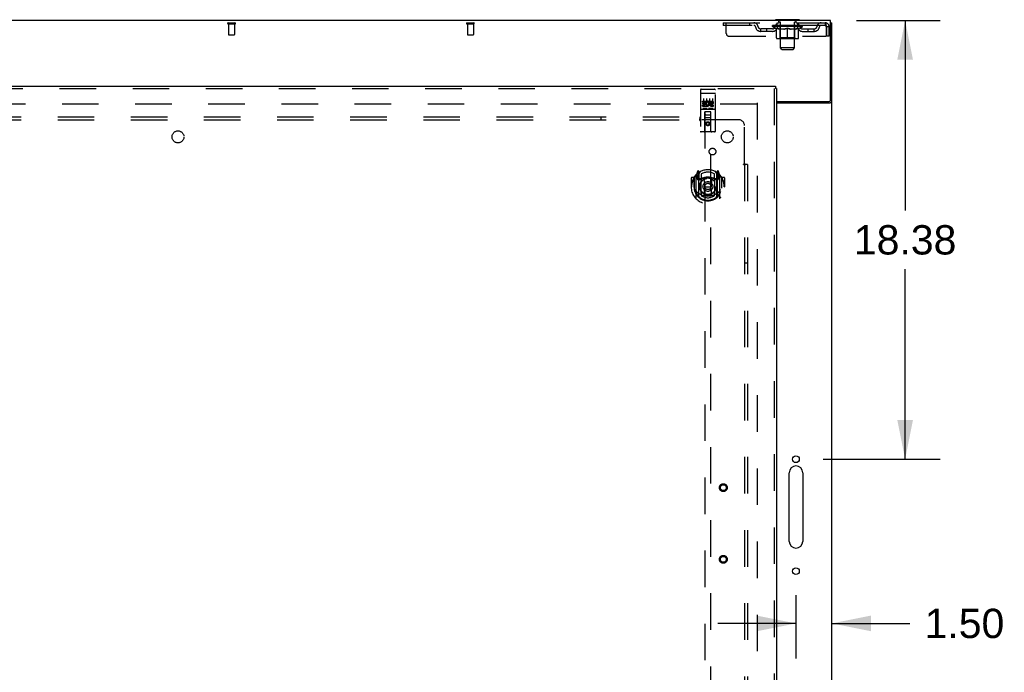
# Model space of a CAD drawing. Header units: inches. Extents: x 0 to 278, y 0 to 180.
# Tile 66 of 76: x 97 to 138, y 107 to 134. Entities that reach past the tile are written whole.
import ezdxf

# ---------------------------------------------------------------- set-up
doc = ezdxf.new("R2010")
doc.units = ezdxf.units.IN
doc.header["$LTSCALE"] = 15.310625
doc.header["$MEASUREMENT"] = 0
doc.linetypes.add('HIDDEN', pattern=[0.2, 0.1, -0.1])
doc.layers.get('0').update_dxf_attribs({"linetype": 'CONTINUOUS'})
for name, color, linetype in [('DEFAULT_2', 8, 'HIDDEN'), ('DIMENSIONS', 7, 'CONTINUOUS'), ('RIGHTHAND_DOOR_ASSEMBLY', 7, 'CONTINUOUS'), ('SUBPANEL', 7, 'CONTINUOUS')]:
    doc.layers.add(name, color=color, linetype=linetype)
doc.styles.get("Standard").update_dxf_attribs({"font": 'arial.ttf'})
doc.dimstyles.new('DIMSTYLE_1', dxfattribs={"dimtxt": 1.228125, "dimasz": 1.6375, "dimexe": 0.09, "dimexo": 0.07, "dimgap": 0.0375, "dimtad": 0, "dimtih": 1, "dimtoh": 1, "dimzin": 4, "dimdsep": 46, "dimtxsty": 'Standard', "dimblk": '_FILLED', "dimblk1": '_FILLED', "dimblk2": '_FILLED', "dimcen": 0.09, "dimadec": 3, "dimazin": 1, "dimtfac": 1, "dimtdec": 3, "dimtofl": 0, "dimtmove": 0, "dimatfit": 3, "dimldrblk": '_FILLED', "dimfxl": 0, "dimtolj": 1, "dimtzin": 4, "dimarcsym": 0})

# ---------------------------------------------------------------- blocks, each defined once
blk = doc.blocks.new('_FILLED')
at = {"color": 0, "linetype": 'ByBlock'}
blk.add_solid([(0, 0), (-1, 0.2), (-1, -0.2)], dxfattribs=at)
blk = doc.blocks.new('*D10')
at = {"layer": 'DIMENSIONS', "color": 2, "linetype": 'Continuous'}
for p, q in [((132.038, 134.455), (135.549, 134.455)), ((134.075, 134.455), (134.075, 126.496)), ((134.075, 116.08), (134.075, 124.04)), ((130.65, 116.08), (135.549, 116.08))]:
    blk.add_line(p, q, dxfattribs=at)
at = {"layer": 'DIMENSIONS', "color": 2, "linetype": 'Continuous', "xscale": 1.6375, "yscale": 1.6375, "zscale": 1.6375}
for p, rotation in [((134.075, 134.455), 90), ((134.075, 116.08), 270)]:
    blk.add_blockref('_FILLED', p, dxfattribs=dict(at, rotation=rotation))
at = {"layer": 'DIMENSIONS', "color": 2, "linetype": 'Continuous', "insert": (134.075, 125.882), "char_height": 1.2281, "width": 4.29159, "attachment_point": 2, "line_spacing_factor": 0.9}
blk.add_mtext('18.38', dxfattribs=at)
blk = doc.blocks.new('*D11')
at = {"layer": 'DIMENSIONS', "color": 2, "linetype": 'Continuous'}
for p, q in [((129.504, 110.387), (129.504, 107.733)), ((129.504, 109.207), (126.229, 109.207)), ((131.004, 109.207), (134.276, 109.207))]:
    blk.add_line(p, q, dxfattribs=at)
at = {"layer": 'DIMENSIONS', "color": 2, "linetype": 'Continuous', "xscale": 1.6375, "yscale": 1.6375, "zscale": 1.6375}
blk.add_blockref('_FILLED', (129.504, 109.207), dxfattribs=at)
at = {"layer": 'DIMENSIONS', "color": 2, "linetype": 'Continuous', "xscale": 1.6375, "yscale": 1.6375, "zscale": 1.6375, "rotation": 180}
blk.add_blockref('_FILLED', (131.004, 109.207), dxfattribs=at)
at = {"layer": 'DIMENSIONS', "color": 2, "linetype": 'Continuous', "insert": (134.89, 109.821), "char_height": 1.2281, "width": 3.3374, "attachment_point": 1, "line_spacing_factor": 0.9}
blk.add_mtext('1.50', dxfattribs=at)

msp = doc.modelspace()

# ---------------------------------------------------------------- linework, layer by layer
at = {"color": 3, "linetype": 'Continuous'}
for p, q in [((130.952, 134.455), (53.306, 134.455)), ((130.952, 131.119), (130.952, 134.455)), ((131.004, 48.559), (131.004, 134.351)), ((128.691, 131.059), (130.892, 131.059)), ((128.691, 131.007), (130.934, 131.007)), ((129.223, 112.642), (129.223, 115.517)), ((129.785, 115.517), (129.785, 112.642))]:
    msp.add_line(p, q, dxfattribs=at)
at = {"color": 7, "linetype": 'Continuous'}
for p, q in [((128.65, 134.485), (128.65, 134.455)), ((129.65, 134.485), (128.65, 134.485)), ((129.65, 134.485), (129.65, 134.455)), ((130.952, 134.351), (131.004, 134.351))]:
    msp.add_line(p, q, dxfattribs=at)
at = {"color": 3, "linetype": 'Continuous'}
for points in [[(130.934, 131.007), (130.936, 131.009), (130.938, 131.011), (130.941, 131.012), (130.945, 131.014), (130.948, 131.015), (130.952, 131.017), (130.956, 131.018), (130.96, 131.019), (130.968, 131.022)], [(130.968, 131.022), (130.972, 131.023), (130.976, 131.025), (130.98, 131.026), (130.983, 131.028), (130.986, 131.029), (130.989, 131.03), (130.992, 131.032), (130.995, 131.034), (130.997, 131.035), (130.999, 131.037), (131, 131.039), (131.002, 131.04), (131.002, 131.042), (131.003, 131.044), (131.004, 131.046), (131.004, 131.048)]]:
    msp.add_lwpolyline(points, dxfattribs=at)
for centre in [(129.504, 116.08), (129.504, 111.392)]:
    msp.add_circle(centre, 0.141, dxfattribs=at)
for centre, radius, start, end in [((130.892, 131.119), 0.06, 270, 360), ((129.504, 115.517), 0.281, 0, 180), ((129.504, 112.642), 0.281, 180, 360)]:
    msp.add_arc(centre, radius, start, end, dxfattribs=at)
at = {"layer": 'DEFAULT_2', "color": 8, "linetype": 'HIDDEN'}
for p, q in [((128.747, 134.485), (128.747, 134.455)), ((128.785, 134.395), (128.785, 134.475)), ((129.515, 134.395), (129.515, 134.475)), ((129.553, 134.485), (129.553, 134.455)), ((105.73, 134.351), (106.014, 134.351)), ((105.73, 134.308), (106.014, 134.308)), ((105.748, 134.308), (105.748, 133.861)), ((105.996, 134.308), (105.996, 133.861)), ((115.73, 134.351), (116.014, 134.351)), ((115.73, 134.308), (116.014, 134.308)), ((115.748, 134.308), (115.748, 133.861)), ((115.996, 134.308), (115.996, 133.861)), ((126.462, 134.351), (126.462, 134.247)), ((126.462, 134.351), (130.733, 134.351)), ((130.733, 134.247), (126.462, 134.247)), ((126.587, 133.914), (126.587, 134.351)), ((127.562, 134.351), (127.562, 134.247)), ((128.035, 133.996), (128.035, 134.1)), ((128.518, 134.1), (128.035, 134.1)), ((128.518, 133.996), (128.035, 133.996)), ((128.285, 133.996), (128.285, 134.1)), ((128.517, 134.201), (128.517, 134.247)), ((129.783, 134.201), (128.517, 134.201)), ((128.676, 134.089), (128.517, 134.201)), ((128.526, 134.241), (128.526, 134.247)), ((128.535, 134.238), (128.535, 134.241)), ((128.535, 134.238), (129.765, 134.238)), ((128.544, 134.238), (128.544, 134.241)), ((128.545, 134.238), (128.545, 134.241)), ((128.555, 134.241), (128.555, 134.247)), ((128.571, 134.238), (128.571, 134.241)), ((128.573, 134.238), (128.573, 134.241)), ((128.601, 134.241), (128.601, 134.247)), ((128.616, 134.238), (128.616, 134.241)), ((128.619, 134.238), (128.619, 134.241)), ((128.823, 134.241), (128.622, 134.241)), ((128.665, 134.241), (128.665, 134.247)), ((128.666, 134.238), (128.666, 134.241)), ((128.667, 134.238), (128.667, 134.241)), ((128.67, 134.238), (128.67, 134.241)), ((128.676, 134.089), (128.686, 134.089)), ((128.677, 134.238), (128.677, 134.241)), ((128.677, 134.238), (128.677, 134.241)), ((128.68, 134.238), (128.68, 134.241)), ((128.684, 134.238), (128.684, 134.242)), ((128.686, 133.726), (128.686, 134.133)), ((128.688, 134.238), (128.688, 134.241)), ((128.702, 134.238), (128.702, 134.241)), ((128.712, 134.247), (128.712, 134.351)), ((128.72, 134.238), (128.72, 134.241)), ((128.721, 134.238), (128.721, 134.243)), ((128.741, 134.238), (128.741, 134.241)), ((128.743, 134.241), (128.743, 134.247)), ((128.752, 134.238), (128.752, 134.241)), ((128.757, 134.238), (128.757, 134.241)), ((128.766, 134.238), (128.766, 134.241)), ((128.777, 134.238), (128.777, 134.245)), ((128.793, 134.238), (128.793, 134.241)), ((128.855, 134.385), (128.795, 134.385)), ((128.796, 134.238), (128.796, 134.241)), ((128.823, 134.238), (128.823, 134.241)), ((128.89, 134.241), (128.828, 134.241)), ((129.008, 134.089), (128.829, 134.089)), ((128.833, 134.241), (128.833, 134.247)), ((128.837, 133.729), (128.837, 134.198)), ((128.84, 134.238), (128.84, 134.241)), ((128.845, 134.238), (128.845, 134.241)), ((128.85, 133.304), (128.85, 134.375)), ((128.851, 134.238), (128.851, 134.246)), ((128.855, 134.238), (128.855, 134.241)), ((128.866, 134.238), (128.866, 134.241)), ((128.89, 134.238), (128.89, 134.241)), ((128.965, 134.241), (128.906, 134.241)), ((128.926, 134.238), (128.926, 134.241)), ((128.933, 134.241), (128.933, 134.247)), ((128.937, 134.238), (128.937, 134.241)), ((128.939, 134.238), (128.939, 134.247)), ((128.942, 134.238), (128.942, 134.241)), ((128.949, 134.238), (128.949, 134.241)), ((128.965, 134.238), (128.965, 134.241)), ((129.045, 134.241), (128.991, 134.241)), ((129.004, 134.238), (129.004, 134.241)), ((129.035, 134.241), (129.15, 134.247)), ((129.04, 134.241), (129.04, 134.247)), ((129.04, 134.241), (129.04, 134.247)), ((129.04, 134.247), (129.04, 134.247)), ((129.04, 134.238), (129.04, 134.241)), ((129.044, 134.238), (129.044, 134.241)), ((129.045, 134.238), (129.045, 134.241)), ((129.046, 134.238), (129.046, 134.241)), ((129.129, 134.241), (129.081, 134.241)), ((129.086, 134.238), (129.086, 134.241)), ((129.129, 134.238), (129.129, 134.241)), ((129.147, 134.241), (129.147, 134.241)), ((129.147, 134.238), (129.147, 134.241)), ((129.147, 134.238), (129.147, 134.241)), ((129.15, 134.241), (129.15, 134.247)), ((129.15, 133.689), (129.15, 134.133)), ((129.152, 134.238), (129.152, 134.241)), ((129.152, 134.238), (129.152, 134.241)), ((129.152, 134.241), (129.152, 134.241)), ((129.154, 134.241), (129.219, 134.241)), ((129.171, 134.238), (129.171, 134.241)), ((129.187, 134.241), (129.187, 134.245)), ((129.187, 134.245), (129.264, 134.241)), ((129.208, 134.241), (129.208, 134.244)), ((129.213, 134.238), (129.213, 134.241)), ((129.254, 134.238), (129.254, 134.241)), ((129.254, 134.238), (129.254, 134.241)), ((129.254, 134.241), (129.309, 134.241)), ((129.255, 134.238), (129.255, 134.241)), ((129.259, 134.247), (129.26, 134.247)), ((129.259, 134.241), (129.259, 134.247)), ((129.259, 134.238), (129.259, 134.241)), ((129.26, 134.241), (129.26, 134.247)), ((129.471, 134.089), (129.291, 134.089)), ((129.296, 134.238), (129.296, 134.241)), ((129.335, 134.238), (129.335, 134.241)), ((129.335, 134.241), (129.394, 134.241)), ((129.35, 134.238), (129.35, 134.241)), ((129.358, 134.238), (129.358, 134.241)), ((129.36, 134.238), (129.36, 134.247)), ((129.363, 134.238), (129.363, 134.241)), ((129.366, 134.241), (129.366, 134.247)), ((129.374, 134.238), (129.374, 134.241)), ((129.41, 134.238), (129.41, 134.241)), ((129.41, 134.241), (129.472, 134.241)), ((129.434, 134.238), (129.434, 134.241)), ((129.505, 134.385), (129.445, 134.385)), ((129.445, 134.238), (129.445, 134.241)), ((129.449, 134.238), (129.449, 134.246)), ((129.45, 133.304), (129.45, 134.375)), ((129.455, 134.238), (129.455, 134.241)), ((129.46, 134.238), (129.46, 134.241)), ((129.463, 133.729), (129.463, 134.198)), ((129.466, 134.241), (129.466, 134.247)), ((129.477, 134.238), (129.477, 134.241)), ((129.477, 134.241), (129.678, 134.241)), ((129.504, 134.238), (129.504, 134.241)), ((129.507, 134.238), (129.507, 134.241)), ((129.522, 134.238), (129.522, 134.245)), ((129.534, 134.238), (129.534, 134.241)), ((129.543, 134.238), (129.543, 134.241)), ((129.547, 134.238), (129.547, 134.241)), ((129.557, 134.241), (129.557, 134.247)), ((129.558, 134.238), (129.558, 134.241)), ((129.579, 134.238), (129.579, 134.243)), ((129.579, 134.238), (129.579, 134.241)), ((129.587, 134.247), (129.587, 134.351)), ((129.597, 134.238), (129.597, 134.241)), ((129.611, 134.238), (129.611, 134.241)), ((129.613, 133.726), (129.613, 134.133)), ((129.613, 134.089), (129.624, 134.089)), ((129.616, 134.238), (129.616, 134.242)), ((129.619, 134.238), (129.619, 134.241)), ((129.623, 134.238), (129.623, 134.241)), ((129.623, 134.238), (129.623, 134.241)), ((129.624, 134.089), (129.783, 134.201)), ((129.63, 134.238), (129.63, 134.241)), ((129.633, 134.238), (129.633, 134.241)), ((129.634, 134.238), (129.634, 134.241)), ((129.635, 134.241), (129.635, 134.247)), ((129.681, 134.238), (129.681, 134.241)), ((129.684, 134.238), (129.684, 134.241)), ((129.698, 134.241), (129.698, 134.247)), ((129.727, 134.238), (129.727, 134.241)), ((129.729, 134.238), (129.729, 134.241)), ((129.745, 134.241), (129.745, 134.247)), ((129.755, 134.238), (129.755, 134.241)), ((129.756, 134.238), (129.756, 134.241)), ((129.765, 134.238), (129.765, 134.241)), ((129.773, 134.241), (129.773, 134.247)), ((129.781, 134.1), (130.264, 134.1)), ((129.781, 133.996), (130.264, 133.996)), ((129.783, 134.201), (129.783, 134.247)), ((130.014, 133.996), (130.014, 134.1)), ((130.264, 133.996), (130.264, 134.1)), ((130.733, 134.351), (130.733, 134.247)), ((130.735, 134.35), (130.733, 134.351)), ((130.766, 134.184), (130.766, 133.789)), ((130.796, 133.789), (130.796, 134.184)), ((130.9, 134.184), (130.796, 134.184)), ((130.9, 133.789), (130.9, 134.184)), ((105.758, 133.851), (105.986, 133.851)), ((115.758, 133.851), (115.986, 133.851)), ((126.712, 133.789), (130.766, 133.789)), ((129.576, 133.689), (128.723, 133.689)), ((128.837, 133.729), (128.797, 133.689)), ((129.463, 133.729), (128.837, 133.729)), ((129.463, 133.729), (129.502, 133.689)), ((130.9, 133.789), (130.796, 133.789)), ((129.45, 133.304), (128.85, 133.304)), ((128.919, 133.235), (128.85, 133.304)), ((128.919, 133.235), (129.381, 133.235)), ((129.381, 133.235), (129.45, 133.304)), ((127.865, 130.955), (93.775, 130.955)), ((127.879, 131.007), (127.879, 51.903))]:
    msp.add_line(p, q, dxfattribs=at)
for points in [[(128.686, 134.133), (128.712, 134.123), (128.737, 134.114), (128.762, 134.106), (128.787, 134.099), (128.812, 134.094), (128.836, 134.089)], [(128.829, 134.089), (128.805, 134.094), (128.782, 134.1), (128.758, 134.106), (128.735, 134.114), (128.711, 134.122), (128.686, 134.132)], [(128.999, 134.089), (129.024, 134.094), (129.049, 134.099), (129.073, 134.106), (129.099, 134.114), (129.124, 134.123), (129.15, 134.133)], [(129.15, 134.131), (129.125, 134.122), (129.102, 134.113), (129.078, 134.106), (129.055, 134.099), (129.032, 134.094), (129.008, 134.089)], [(129.15, 134.133), (129.176, 134.123), (129.201, 134.114), (129.226, 134.106), (129.251, 134.099), (129.276, 134.094), (129.301, 134.089)], [(129.291, 134.089), (129.268, 134.094), (129.244, 134.099), (129.221, 134.106), (129.198, 134.113), (129.174, 134.122), (129.15, 134.131)], [(129.463, 134.089), (129.488, 134.094), (129.513, 134.099), (129.538, 134.106), (129.562, 134.114), (129.588, 134.123), (129.613, 134.133)], [(129.613, 134.132), (129.589, 134.122), (129.565, 134.114), (129.541, 134.106), (129.517, 134.099), (129.494, 134.094), (129.471, 134.089)], [(130.737, 134.246), (130.735, 134.247), (130.733, 134.247)], [(130.735, 134.35), (130.737, 134.347), (130.74, 134.342), (130.742, 134.335), (130.745, 134.326), (130.747, 134.315), (130.749, 134.303), (130.752, 134.289), (130.754, 134.273), (130.756, 134.257), (130.759, 134.24), (130.761, 134.222), (130.763, 134.203), (130.766, 134.184)], [(130.737, 134.246), (130.74, 134.244), (130.742, 134.241), (130.745, 134.238), (130.747, 134.234), (130.749, 134.229), (130.752, 134.224), (130.754, 134.218), (130.756, 134.212), (130.759, 134.205), (130.761, 134.198), (130.763, 134.192), (130.766, 134.184)]]:
    msp.add_lwpolyline(points, dxfattribs=at)
for centre, radius, start, end in [((128.775, 134.475), 0.01, 0, 90), ((129.525, 134.475), 0.01, 90, 180), ((105.73, 134.33), 0.0215, 90, 270), ((106.014, 134.33), 0.0215, 270, 90), ((115.73, 134.33), 0.0215, 90, 270), ((116.014, 134.33), 0.0215, 270, 90), ((127.746, 134.184), 0.167, 8.0716, 90), ((127.747, 134.185), 0.0625, 7.9863, 90), ((128.035, 134.225), 0.229, 187.9863, 270), ((128.035, 134.225), 0.125, 188.0716, 270), ((128.518, 134.225), 0.125, 270, 351.9284), ((128.518, 134.225), 0.229, 270, 352.0137), ((128.807, 134.184), 0.167, 90, 171.9284), ((128.807, 134.185), 0.0625, 90, 172.0137), ((128.795, 134.395), 0.01, 180, 270), ((128.797, 134.198), 0.0398, 0, 90), ((128.84, 134.375), 0.01, 0, 90), ((129.46, 134.375), 0.01, 90, 180), ((129.502, 134.198), 0.0398, 90, 180), ((129.492, 134.184), 0.167, 8.0716, 90), ((129.493, 134.185), 0.0625, 7.9863, 90), ((129.505, 134.395), 0.01, 270, 360), ((129.781, 134.225), 0.229, 187.9863, 270), ((129.781, 134.225), 0.125, 188.0716, 270), ((130.264, 134.225), 0.125, 270, 351.9284), ((130.264, 134.225), 0.229, 270, 352.0137), ((130.553, 134.184), 0.167, 90, 171.9284), ((130.553, 134.185), 0.0625, 90, 172.0137), ((130.733, 134.184), 0.167, 0, 90), ((130.733, 134.184), 0.063, 0, 90), ((105.758, 133.861), 0.01, 180, 270), ((105.986, 133.861), 0.01, 270, 360), ((115.758, 133.861), 0.01, 180, 270), ((115.986, 133.861), 0.01, 270, 360), ((126.712, 133.914), 0.125, 180, 270), ((128.723, 133.726), 0.0371, 180, 270), ((129.576, 133.726), 0.0371, 270, 360)]:
    msp.add_arc(centre, radius, start, end, dxfattribs=at)
for centre, major_axis, ratio, start_param, end_param in [((128.497, 134.236), (0.198, 0), 0.060556, 0.430652, 1.470503), ((129.15, 134.247), (0.633, 0.007), 0.05963, 2.96643, 3.140963), ((129.15, 134.247), (0.633, 0), 0.060556, -3.141593, -2.96706), ((128.497, 134.229), (0.198, 0.002), 0.05963, 1.376596, 1.469874), ((128.472, 134.236), (0.198, 0.002), 0.05963, 0.25549, 1.295341), ((128.541, 134.236), (0.198, -0.002), 0.05963, 0.605815, 1.645666), ((129.15, 134.247), (0.633, 0.013), 0.05688, 2.791345, 2.965878), ((129.15, 134.247), (0.633, -0.007), 0.05963, -2.96643, -2.791898), ((128.541, 134.229), (0.198, 0), 0.060556, 1.551758, 1.645036), ((128.472, 134.229), (0.198, 0.004), 0.05688, 1.20151, 1.294789), ((128.542, 134.231), (0.164, 0.002), 0.05963, 1.065228, 1.614276), ((128.522, 134.231), (0.164, 0.003), 0.05688, 0.890143, 1.43919), ((128.58, 134.231), (0.164, 0), 0.060556, 1.240391, 1.789438), ((128.469, 134.236), (0.198, 0.004), 0.05688, 0.080405, 1.120256), ((128.603, 134.236), (0.198, -0.004), 0.05688, 0.7809, 1.820751), ((129.15, 134.247), (0.633, 0.019), 0.052395, 2.616403, 2.790936), ((129.15, 134.247), (0.633, -0.013), 0.05688, -2.791345, -2.616812), ((128.603, 134.229), (0.198, -0.002), 0.05963, 1.72692, 1.820198), ((128.469, 134.229), (0.198, 0.006), 0.052395, 1.026568, 1.119847), ((128.522, 134.231), (0.164, 0.005), 0.052395, 0.715201, 1.264248), ((128.636, 134.231), (0.164, -0.002), 0.05963, 1.415553, 1.9646), ((128.683, 134.236), (0.198, -0.006), 0.052395, 0.955842, 1.995693), ((129.15, 134.247), (0.633, 0.025), 0.046319, 2.441654, 2.616187), ((129.15, 134.247), (0.633, -0.019), 0.052395, -2.616403, -2.44187), ((128.486, 134.236), (0.198, 0.006), 0.052395, -0.094537, 0.945314), ((128.683, 134.229), (0.198, -0.004), 0.05688, 1.902006, 1.995284), ((128.486, 134.229), (0.198, 0.008), 0.046319, 0.851819, 0.945098), ((128.54, 134.231), (0.164, 0.006), 0.046319, 0.540452, 1.089499), ((128.707, 134.231), (0.164, -0.003), 0.05688, 1.590638, 2.139686), ((128.776, 134.236), (0.198, -0.008), 0.046319, 1.130591, 2.170442), ((129.15, 134.247), (0.633, 0.029), 0.038841, 2.267123, 2.441656), ((129.15, 134.247), (0.633, -0.025), 0.046319, -2.441654, -2.267121), ((128.523, 134.236), (0.198, 0.008), 0.046319, -0.269286, 0.770565), ((128.776, 134.229), (0.198, -0.006), 0.052395, 2.076947, 2.170226), ((128.523, 134.229), (0.198, 0.009), 0.038841, 0.677289, 0.770567), ((128.577, 134.231), (0.164, 0.008), 0.038841, 0.365921, 0.914969), ((128.791, 134.231), (0.164, -0.005), 0.052395, 1.76558, 2.314627), ((128.881, 134.236), (0.198, -0.009), 0.038841, 1.305122, 2.344973), ((129.15, 134.247), (0.633, 0.033), 0.030195, 2.09281, 2.267343), ((129.15, 134.247), (0.633, -0.029), 0.038841, -2.267123, -2.092591), ((128.579, 134.236), (0.198, 0.009), 0.038841, -0.443817, 0.596034), ((128.881, 134.229), (0.198, -0.008), 0.046319, 2.251696, 2.344975), ((128.579, 134.229), (0.198, 0.01), 0.030195, 0.502975, 0.596254), ((128.631, 134.231), (0.164, 0.009), 0.030195, 0.191608, 0.740655), ((128.887, 134.231), (0.164, -0.006), 0.046319, 1.940329, 2.489376), ((128.652, 134.236), (0.198, 0.01), 0.030195, -0.61813, 0.421721), ((128.994, 134.236), (0.198, -0.01), 0.030195, 1.479435, 2.519286), ((129.15, 134.247), (0.633, 0.036), 0.020645, 1.918687, 2.09322), ((129.15, 134.247), (0.633, -0.033), 0.030195, -2.09281, -1.918277), ((128.994, 134.229), (0.198, -0.009), 0.038841, 2.426227, 2.519505), ((128.652, 134.229), (0.198, 0.011), 0.020645, 0.328852, 0.422131), ((128.701, 134.231), (0.164, 0.009), 0.020645, 0.017485, 0.566532), ((128.99, 134.231), (0.164, -0.008), 0.038841, 2.11486, 2.663907), ((128.741, 134.236), (0.198, 0.011), 0.020645, -0.792253, 0.247598), ((129.112, 134.236), (0.198, -0.011), 0.020645, 1.653558, 2.693409), ((129.15, 134.247), (0.633, 0.038), 0.010478, 1.744704, 1.919237), ((129.15, 134.247), (0.633, -0.036), 0.020645, -1.918687, -1.744154), ((129.112, 134.229), (0.198, -0.01), 0.030195, 2.60054, 2.693819), ((128.741, 134.229), (0.198, 0.012), 0.010478, 0.154869, 0.248148), ((128.785, 134.231), (0.164, 0.01), 0.010478, 6.126688, 6.675735), ((129.099, 134.231), (0.164, -0.009), 0.030195, 2.289173, 2.83822), ((128.842, 134.236), (0.198, 0.012), 0.010478, -0.966236, -0.000846), ((129.231, 134.236), (0.198, -0.012), 0.010478, 1.827541, 2.867392), ((129.15, 134.247), (0.633, -0.038), 0.010478, -1.744704, -1.563007), ((129.231, 134.229), (0.198, -0.011), 0.020645, 2.774664, 2.867942), ((129.209, 134.231), (0.164, -0.009), 0.020645, 2.463296, 3.012344), ((129.069, 134.236), (0.198, 0.012), 0.010478, 0.274201, 1.314052), ((128.983, 134.231), (0.164, 0.01), 0.010478, -0.000483, 0.504314), ((128.953, 134.229), (0.198, 0.012), 0.010478, 0.099668, 0.192946), ((129.15, 134.247), (0.633, 0.038), 0.010478, -1.571421, -1.396888), ((129.347, 134.229), (0.198, -0.012), 0.010478, 2.74231, 2.948646), ((129.317, 134.231), (0.164, -0.01), 0.010478, 2.637279, 3.14189), ((129.188, 134.236), (0.198, 0.011), 0.020645, 0.448184, 1.488034), ((129.091, 134.231), (0.164, 0.009), 0.020645, 0.129249, 0.678296), ((129.069, 134.229), (0.198, 0.011), 0.020645, 0.273651, 0.366929), ((129.457, 134.236), (0.198, -0.012), 0.010478, -3.140747, -2.175357), ((129.15, 134.247), (0.633, 0.036), 0.020645, -1.397439, -1.222906), ((129.15, 134.247), (0.633, -0.038), 0.010478, 1.222355, 1.396888), ((129.306, 134.236), (0.198, 0.01), 0.030195, 0.622307, 1.662158), ((129.201, 134.231), (0.164, 0.009), 0.030195, 0.303372, 0.852419), ((129.514, 134.231), (0.164, -0.01), 0.010478, 2.749043, 3.29809), ((129.558, 134.236), (0.198, -0.011), 0.020645, 2.893995, 3.933846), ((129.188, 134.229), (0.198, 0.01), 0.030195, 0.447774, 0.541052), ((129.558, 134.229), (0.198, -0.012), 0.010478, 2.893445, 2.986723), ((129.15, 134.247), (0.633, 0.033), 0.030195, -1.223315, -1.048783), ((129.15, 134.247), (0.633, -0.036), 0.020645, 1.048373, 1.222906), ((129.419, 134.236), (0.198, 0.009), 0.038841, 0.79662, 1.836471), ((129.309, 134.231), (0.164, 0.008), 0.038841, 0.477686, 1.026733), ((129.598, 134.231), (0.164, -0.009), 0.020645, 2.57506, 3.124108), ((129.647, 134.236), (0.198, -0.01), 0.030195, 2.719872, 3.759723), ((129.523, 134.236), (0.198, 0.008), 0.046319, 0.971151, 2.011002), ((129.306, 134.229), (0.198, 0.009), 0.038841, 0.622087, 0.715366), ((129.647, 134.229), (0.198, -0.011), 0.020645, 2.719462, 2.812741), ((129.15, 134.247), (0.633, 0.029), 0.038841, -1.049002, -0.874469), ((129.15, 134.247), (0.633, -0.033), 0.030195, 0.87425, 1.048783), ((129.413, 134.231), (0.164, 0.006), 0.046319, 0.652216, 1.201263), ((129.617, 134.236), (0.198, 0.006), 0.052395, 1.1459, 2.185751), ((129.668, 134.231), (0.164, -0.009), 0.030195, 2.400937, 2.949985), ((129.721, 134.236), (0.198, -0.009), 0.038841, 2.545558, 3.585409), ((129.508, 134.231), (0.164, 0.005), 0.052395, 0.826965, 1.376012), ((129.419, 134.229), (0.198, 0.008), 0.046319, 0.796618, 0.889896), ((129.721, 134.229), (0.198, -0.01), 0.030195, 2.545339, 2.638617), ((129.696, 134.236), (0.198, 0.004), 0.05688, 1.320842, 2.360692), ((129.15, 134.247), (0.633, 0.025), 0.046319, -0.874471, -0.699939), ((129.15, 134.247), (0.633, -0.029), 0.038841, 0.699936, 0.874469), ((129.777, 134.236), (0.198, -0.008), 0.046319, 2.371028, 3.410879), ((129.723, 134.231), (0.164, -0.008), 0.038841, 2.226624, 2.775671), ((129.759, 134.236), (0.198, 0.002), 0.05963, 1.495927, 2.535778), ((129.593, 134.231), (0.164, 0.003), 0.05688, 1.001907, 1.550954), ((129.814, 134.236), (0.198, -0.006), 0.052395, 2.196279, 3.23613), ((129.523, 134.229), (0.198, 0.006), 0.052395, 0.971367, 1.064645), ((129.76, 134.231), (0.164, -0.006), 0.046319, 2.052093, 2.601141), ((129.803, 134.236), (0.198, 0), 0.060556, 1.671089, 2.71094), ((129.777, 134.229), (0.198, -0.009), 0.038841, 2.371026, 2.464304), ((129.831, 134.236), (0.198, -0.004), 0.05688, 2.021337, 3.061188), ((129.15, 134.247), (0.633, 0.019), 0.052395, -0.699723, -0.52519), ((129.15, 134.247), (0.633, -0.025), 0.046319, 0.525406, 0.699939), ((129.827, 134.236), (0.198, -0.002), 0.05963, 1.846251, 2.886102), ((129.664, 134.231), (0.164, 0.002), 0.05963, 1.176993, 1.72604), ((129.778, 134.231), (0.164, -0.005), 0.052395, 1.877344, 2.426392), ((129.719, 134.231), (0.164, 0), 0.060556, 1.352155, 1.901202), ((129.777, 134.231), (0.164, -0.003), 0.05688, 1.702402, 2.25145), ((129.758, 134.231), (0.164, -0.002), 0.05963, 1.527317, 2.076364), ((129.617, 134.229), (0.198, 0.004), 0.05688, 1.146309, 1.239587), ((129.814, 134.229), (0.198, -0.008), 0.046319, 2.196495, 2.289773), ((129.15, 134.247), (0.633, 0.013), 0.05688, -0.524781, -0.350248), ((129.15, 134.247), (0.633, -0.019), 0.052395, 0.350657, 0.52519), ((129.696, 134.229), (0.198, 0.002), 0.05963, 1.321394, 1.414673), ((129.831, 134.229), (0.198, -0.006), 0.052395, 2.021746, 2.115024), ((129.15, 134.247), (0.633, 0.007), 0.05963, -0.349695, -0.175162), ((129.15, 134.247), (0.633, -0.013), 0.05688, 0.175715, 0.350248), ((129.759, 134.229), (0.198, 0), 0.060556, 1.496556, 1.589835), ((129.827, 134.229), (0.198, -0.004), 0.05688, 1.846804, 1.940083), ((129.803, 134.229), (0.198, -0.002), 0.05963, 1.671719, 1.764997), ((129.15, 134.247), (0.633, 0), 0.060556, -0.174533, 0), ((129.15, 134.247), (0.633, -0.007), 0.05963, 0.000629, 0.175162)]:
    msp.add_ellipse(centre, major_axis=major_axis, ratio=ratio, start_param=start_param, end_param=end_param, dxfattribs=at)
at = {"layer": 'RIGHTHAND_DOOR_ASSEMBLY', "color": 3, "linetype": 'Continuous'}
for p, q in [((92.546, 131.705), (128.649, 131.705)), ((128.691, 131.601), (128.691, 51.309))]:
    msp.add_line(p, q, dxfattribs=at)
at = {"layer": 'RIGHTHAND_DOOR_ASSEMBLY', "color": 8, "linetype": 'HIDDEN'}
for p, q in [((92.546, 131.601), (128.649, 131.601)), ((125.504, 131.543), (125.504, 129.818)), ((125.534, 131.573), (126.099, 131.573)), ((126.129, 129.818), (126.129, 131.543)), ((128.587, 131.601), (128.587, 51.309)), ((125.52, 131.414), (125.52, 131.414)), ((125.521, 131.414), (125.52, 131.414)), ((125.522, 131.414), (125.521, 131.414)), ((125.523, 131.414), (125.522, 131.414)), ((125.523, 131.415), (125.523, 131.414)), ((125.524, 131.415), (125.523, 131.415)), ((125.526, 131.415), (125.525, 131.415)), ((125.527, 131.415), (125.526, 131.415)), ((125.528, 131.415), (125.527, 131.415)), ((125.529, 131.415), (125.528, 131.415)), ((125.53, 131.415), (125.529, 131.415)), ((125.53, 131.415), (125.53, 131.415)), ((125.531, 131.415), (125.53, 131.415)), ((125.532, 131.415), (125.531, 131.415)), ((125.533, 131.415), (125.532, 131.415)), ((125.534, 131.415), (125.533, 131.415)), ((125.534, 131.415), (126.099, 131.415)), ((125.629, 131.182), (125.629, 130.876)), ((125.754, 131.182), (125.754, 130.876)), ((125.879, 131.182), (125.879, 130.876)), ((126.004, 131.182), (126.004, 130.876)), ((126.099, 131.415), (126.1, 131.415)), ((126.1, 131.415), (126.101, 131.415)), ((126.101, 131.415), (126.102, 131.415)), ((126.102, 131.415), (126.103, 131.415)), ((126.104, 131.415), (126.105, 131.415)), ((126.105, 131.415), (126.105, 131.415)), ((126.105, 131.415), (126.106, 131.415)), ((126.106, 131.415), (126.107, 131.415)), ((126.107, 131.415), (126.108, 131.415)), ((126.108, 131.415), (126.109, 131.415)), ((126.109, 131.415), (126.109, 131.414)), ((126.109, 131.414), (126.11, 131.414)), ((126.11, 131.414), (126.111, 131.414)), ((126.111, 131.414), (126.112, 131.414)), ((125.534, 130.745), (126.099, 130.745)), ((125.584, 131.038), (125.584, 131.08)), ((125.584, 131.08), (125.741, 131.08)), ((125.584, 131.038), (125.698, 131.038)), ((125.584, 130.867), (125.584, 130.909)), ((125.584, 130.909), (125.698, 130.909)), ((125.584, 130.867), (125.741, 130.867)), ((125.777, 130.761), (125.605, 130.761)), ((125.606, 130.953), (125.606, 130.995)), ((125.606, 130.995), (125.698, 130.995)), ((125.606, 130.953), (125.698, 130.953)), ((125.698, 130.995), (125.698, 131.038)), ((125.698, 130.909), (125.698, 130.953)), ((125.741, 130.903), (125.741, 131.08)), ((125.741, 130.903), (125.754, 130.921)), ((125.741, 130.867), (125.741, 130.879)), ((125.744, 130.877), (125.741, 130.879)), ((125.765, 131.032), (125.748, 131.071)), ((126.027, 130.761), (125.855, 130.761)), ((125.897, 131.038), (125.897, 131.08)), ((125.897, 131.08), (125.989, 131.08)), ((125.897, 131.038), (125.989, 131.038)), ((125.957, 130.953), (126.003, 130.953)), ((125.961, 130.994), (125.989, 130.994)), ((125.961, 130.909), (126.053, 130.909)), ((125.961, 130.867), (126.053, 130.867)), ((126.053, 130.867), (126.053, 130.909)), ((125.686, 129.818), (125.69, 130.628)), ((125.944, 130.378), (125.689, 130.378)), ((125.691, 130.628), (125.69, 130.628)), ((125.691, 130.628), (125.691, 93.626)), ((125.941, 130.628), (125.691, 130.628)), ((125.731, 130.503), (125.901, 130.503)), ((125.941, 93.626), (125.941, 130.628)), ((125.943, 130.628), (125.941, 130.628)), ((125.946, 129.818), (125.943, 130.628)), ((125.816, 130.2), (125.754, 130.164)), ((125.754, 130.164), (125.754, 130.092)), ((125.754, 130.164), (125.764, 130.158)), ((125.754, 130.092), (125.764, 130.097)), ((125.754, 130.092), (125.816, 130.056)), ((125.816, 130.188), (125.764, 130.158)), ((125.764, 130.158), (125.764, 130.097)), ((125.764, 130.097), (125.816, 130.067)), ((125.816, 130.2), (125.816, 130.188)), ((125.879, 130.164), (125.816, 130.2)), ((125.869, 130.158), (125.816, 130.188)), ((125.816, 130.067), (125.869, 130.097)), ((125.816, 130.056), (125.879, 130.092)), ((125.816, 130.056), (125.816, 130.067)), ((125.879, 130.164), (125.869, 130.158)), ((125.869, 130.097), (125.869, 130.158)), ((125.879, 130.092), (125.869, 130.097)), ((125.879, 130.092), (125.879, 130.164)), ((126.099, 129.788), (125.534, 129.788)), ((125.116, 127.857), (125.116, 127.484)), ((125.234, 127.872), (125.131, 127.872)), ((125.234, 127.872), (125.234, 127.484)), ((125.242, 127.857), (125.234, 127.872)), ((125.241, 127.895), (125.241, 127.437)), ((125.316, 127.968), (125.316, 127)), ((125.391, 128.154), (125.321, 127.978)), ((125.374, 127.963), (125.374, 127.813)), ((125.441, 127.963), (125.374, 127.963)), ((125.374, 127.813), (125.434, 127.813)), ((125.382, 127.955), (125.412, 127.909)), ((125.413, 128.074), (125.412, 128.074)), ((125.412, 128.074), (125.412, 128.074)), ((125.412, 128.074), (125.412, 128.074)), ((125.434, 128.07), (125.42, 128.151)), ((125.434, 127.054), (125.434, 128.07)), ((125.441, 128.023), (125.511, 128.132)), ((125.441, 127.079), (125.441, 128.082)), ((125.444, 128.057), (125.444, 127.85)), ((125.534, 127.812), (125.461, 127.812)), ((125.464, 127.83), (125.53, 127.83)), ((125.541, 128.035), (125.541, 127.783)), ((125.653, 127.828), (125.684, 127.484)), ((125.979, 127.828), (125.949, 127.484)), ((126.091, 127.783), (126.091, 128.035)), ((126.171, 127.812), (126.099, 127.812)), ((126.103, 127.83), (126.169, 127.83)), ((126.121, 128.132), (126.191, 128.023)), ((126.189, 127.85), (126.189, 128.057)), ((126.191, 127.079), (126.191, 128.082)), ((126.259, 127.963), (126.191, 127.963)), ((126.213, 128.151), (126.199, 128.07)), ((126.199, 128.07), (126.199, 127.054)), ((126.199, 127.813), (126.259, 127.813)), ((126.22, 128.074), (126.216, 128.077)), ((126.221, 127.909), (126.25, 127.955)), ((126.312, 127.978), (126.242, 128.154)), ((126.259, 127.813), (126.259, 127.963)), ((126.316, 127), (126.316, 127.968)), ((126.391, 127.895), (126.391, 127.437)), ((126.399, 127.872), (126.391, 127.857)), ((126.399, 127.484), (126.399, 127.872)), ((126.501, 127.872), (126.399, 127.872)), ((126.516, 127.857), (126.516, 127.484)), ((125.116, 127.484), (125.131, 127.484)), ((125.234, 127.484), (125.249, 127.484)), ((125.241, 127.437), (125.241, 127.435)), ((125.534, 127.171), (125.534, 127.802)), ((125.654, 127.145), (125.684, 127.484)), ((125.684, 127.484), (125.949, 127.484)), ((125.979, 127.145), (125.949, 127.484)), ((126.099, 127.802), (126.099, 127.171)), ((126.399, 127.484), (126.384, 127.484)), ((126.391, 127.437), (126.391, 127.435)), ((126.501, 127.484), (126.516, 127.484)), ((125.541, 127.221), (125.541, 127.119)), ((126.091, 127.119), (126.091, 127.221))]:
    msp.add_line(p, q, dxfattribs=at)
at = {"layer": 'RIGHTHAND_DOOR_ASSEMBLY', "color": 7, "linetype": 'Continuous'}
for p in [(128.649, 131.705), (128.691, 131.601)]:
    msp.add_line(p, (128.649, 131.601), dxfattribs=at)
at = {"layer": 'RIGHTHAND_DOOR_ASSEMBLY', "color": 8, "linetype": 'HIDDEN'}
for points in [[(125.52, 131.414), (125.519, 131.414), (125.519, 131.414), (125.519, 131.414), (125.518, 131.414), (125.518, 131.414), (125.517, 131.414), (125.517, 131.414), (125.517, 131.414), (125.516, 131.414), (125.516, 131.414), (125.516, 131.413), (125.515, 131.413), (125.515, 131.413), (125.515, 131.413), (125.514, 131.413), (125.514, 131.413), (125.514, 131.413), (125.513, 131.413), (125.513, 131.413), (125.513, 131.413), (125.513, 131.413), (125.512, 131.413), (125.512, 131.413), (125.512, 131.413), (125.511, 131.412), (125.511, 131.412), (125.511, 131.412), (125.511, 131.412), (125.51, 131.412), (125.51, 131.412), (125.51, 131.412), (125.51, 131.412), (125.509, 131.412), (125.509, 131.412), (125.509, 131.412), (125.509, 131.412), (125.508, 131.411), (125.508, 131.411), (125.508, 131.411), (125.508, 131.411), (125.508, 131.411), (125.507, 131.411), (125.507, 131.411), (125.507, 131.411), (125.507, 131.411), (125.507, 131.411), (125.506, 131.411), (125.506, 131.41), (125.506, 131.41), (125.506, 131.41), (125.506, 131.41), (125.506, 131.41), (125.505, 131.41), (125.505, 131.41), (125.505, 131.41), (125.505, 131.41), (125.505, 131.41), (125.505, 131.409), (125.505, 131.409), (125.505, 131.409), (125.505, 131.409), (125.504, 131.409), (125.504, 131.409), (125.504, 131.409), (125.504, 131.409), (125.504, 131.409), (125.504, 131.409), (125.504, 131.408), (125.504, 131.408), (125.504, 131.408), (125.504, 131.408), (125.504, 131.408), (125.504, 131.408), (125.504, 131.408), (125.504, 131.408), (125.504, 131.408), (125.504, 131.408)], [(125.525, 131.415), (125.525, 131.415), (125.524, 131.415)], [(126.103, 131.415), (126.103, 131.415), (126.104, 131.415)], [(126.112, 131.414), (126.113, 131.414), (126.113, 131.414), (126.113, 131.414), (126.114, 131.414), (126.114, 131.414), (126.114, 131.414), (126.115, 131.414), (126.115, 131.414), (126.115, 131.414), (126.116, 131.414), (126.116, 131.414), (126.116, 131.414), (126.117, 131.413), (126.117, 131.413), (126.117, 131.413), (126.118, 131.413), (126.118, 131.413), (126.118, 131.413), (126.119, 131.413), (126.119, 131.413), (126.119, 131.413), (126.12, 131.413), (126.12, 131.413), (126.12, 131.413), (126.121, 131.413), (126.121, 131.413), (126.121, 131.412), (126.121, 131.412), (126.122, 131.412), (126.122, 131.412), (126.122, 131.412), (126.122, 131.412), (126.123, 131.412), (126.123, 131.412), (126.123, 131.412), (126.123, 131.412), (126.124, 131.412), (126.124, 131.412), (126.124, 131.411), (126.124, 131.411), (126.125, 131.411), (126.125, 131.411), (126.125, 131.411), (126.125, 131.411), (126.125, 131.411), (126.126, 131.411), (126.126, 131.411), (126.126, 131.411), (126.126, 131.411), (126.126, 131.41), (126.126, 131.41), (126.127, 131.41), (126.127, 131.41), (126.127, 131.41), (126.127, 131.41), (126.127, 131.41), (126.127, 131.41), (126.127, 131.41), (126.128, 131.41), (126.128, 131.409), (126.128, 131.409), (126.128, 131.409), (126.128, 131.409), (126.128, 131.409), (126.128, 131.409), (126.128, 131.409), (126.128, 131.409), (126.128, 131.409), (126.128, 131.409), (126.129, 131.408), (126.129, 131.408), (126.129, 131.408), (126.129, 131.408), (126.129, 131.408), (126.129, 131.408), (126.129, 131.408), (126.129, 131.408), (126.129, 131.408), (126.129, 131.408)], [(125.605, 130.761), (125.605, 130.761), (125.605, 130.761), (125.605, 130.761), (125.605, 130.761), (125.604, 130.761), (125.604, 130.761), (125.604, 130.761), (125.604, 130.761), (125.604, 130.761), (125.603, 130.761), (125.603, 130.761), (125.603, 130.761), (125.603, 130.761), (125.603, 130.761), (125.603, 130.761), (125.602, 130.761), (125.602, 130.761), (125.602, 130.761), (125.602, 130.761), (125.602, 130.761), (125.602, 130.761), (125.601, 130.761), (125.601, 130.761), (125.601, 130.761), (125.601, 130.761), (125.601, 130.761), (125.601, 130.761), (125.601, 130.761), (125.601, 130.762), (125.6, 130.762), (125.6, 130.762), (125.6, 130.762), (125.6, 130.762), (125.6, 130.762), (125.6, 130.762), (125.6, 130.762), (125.6, 130.762), (125.6, 130.762), (125.599, 130.762), (125.599, 130.762), (125.599, 130.762), (125.599, 130.762), (125.599, 130.762), (125.599, 130.762), (125.599, 130.762), (125.599, 130.762)], [(125.784, 130.762), (125.784, 130.762), (125.784, 130.762), (125.784, 130.762), (125.783, 130.762), (125.783, 130.762), (125.783, 130.762), (125.783, 130.762), (125.783, 130.762), (125.783, 130.762), (125.783, 130.762), (125.783, 130.762), (125.783, 130.762), (125.782, 130.762), (125.782, 130.762), (125.782, 130.762), (125.782, 130.762), (125.782, 130.762), (125.782, 130.761), (125.782, 130.761), (125.782, 130.761), (125.782, 130.761), (125.781, 130.761), (125.781, 130.761), (125.781, 130.761), (125.781, 130.761), (125.781, 130.761), (125.781, 130.761), (125.78, 130.761), (125.78, 130.761), (125.78, 130.761), (125.78, 130.761), (125.78, 130.761), (125.78, 130.761), (125.78, 130.761), (125.779, 130.761), (125.779, 130.761), (125.779, 130.761), (125.779, 130.761), (125.779, 130.761), (125.778, 130.761), (125.778, 130.761), (125.778, 130.761), (125.778, 130.761), (125.778, 130.761), (125.777, 130.761)], [(125.855, 130.761), (125.855, 130.761), (125.855, 130.761), (125.855, 130.761), (125.855, 130.761), (125.854, 130.761), (125.854, 130.761), (125.854, 130.761), (125.854, 130.761), (125.854, 130.761), (125.853, 130.761), (125.853, 130.761), (125.853, 130.761), (125.853, 130.761), (125.853, 130.761), (125.853, 130.761), (125.852, 130.761), (125.852, 130.761), (125.852, 130.761), (125.852, 130.761), (125.852, 130.761), (125.852, 130.761), (125.851, 130.761), (125.851, 130.761), (125.851, 130.761), (125.851, 130.761), (125.851, 130.761), (125.851, 130.761), (125.851, 130.761), (125.851, 130.762), (125.85, 130.762), (125.85, 130.762), (125.85, 130.762), (125.85, 130.762), (125.85, 130.762), (125.85, 130.762), (125.85, 130.762), (125.85, 130.762), (125.85, 130.762), (125.849, 130.762), (125.849, 130.762), (125.849, 130.762), (125.849, 130.762), (125.849, 130.762), (125.849, 130.762), (125.849, 130.762), (125.849, 130.762)], [(126.034, 130.762), (126.034, 130.762), (126.034, 130.762), (126.034, 130.762), (126.033, 130.762), (126.033, 130.762), (126.033, 130.762), (126.033, 130.762), (126.033, 130.762), (126.033, 130.762), (126.033, 130.762), (126.033, 130.762), (126.033, 130.762), (126.032, 130.762), (126.032, 130.762), (126.032, 130.762), (126.032, 130.762), (126.032, 130.762), (126.032, 130.761), (126.032, 130.761), (126.032, 130.761), (126.032, 130.761), (126.031, 130.761), (126.031, 130.761), (126.031, 130.761), (126.031, 130.761), (126.031, 130.761), (126.031, 130.761), (126.031, 130.761), (126.03, 130.761), (126.03, 130.761), (126.03, 130.761), (126.03, 130.761), (126.03, 130.761), (126.03, 130.761), (126.029, 130.761), (126.029, 130.761), (126.029, 130.761), (126.029, 130.761), (126.029, 130.761), (126.028, 130.761), (126.028, 130.761), (126.028, 130.761), (126.028, 130.761), (126.028, 130.761), (126.027, 130.761)], [(125.271, 127.923), (125.272, 127.924), (125.272, 127.924), (125.273, 127.925), (125.274, 127.926), (125.274, 127.927), (125.275, 127.928), (125.276, 127.928), (125.277, 127.929), (125.277, 127.93), (125.278, 127.931), (125.279, 127.931), (125.28, 127.932), (125.28, 127.933), (125.281, 127.934), (125.282, 127.934), (125.283, 127.935), (125.284, 127.936), (125.285, 127.936), (125.285, 127.937), (125.286, 127.937), (125.287, 127.938), (125.288, 127.939), (125.289, 127.939), (125.29, 127.94), (125.291, 127.94), (125.291, 127.941), (125.292, 127.941), (125.293, 127.942), (125.294, 127.942), (125.295, 127.943), (125.296, 127.943), (125.297, 127.944), (125.298, 127.944), (125.299, 127.945)], [(126.334, 127.945), (126.335, 127.944), (126.336, 127.944), (126.337, 127.943), (126.338, 127.943), (126.338, 127.942), (126.339, 127.942), (126.34, 127.941), (126.341, 127.941), (126.342, 127.94), (126.343, 127.94), (126.344, 127.939), (126.345, 127.939), (126.345, 127.938), (126.346, 127.937), (126.347, 127.937), (126.348, 127.936), (126.349, 127.936), (126.35, 127.935), (126.35, 127.934), (126.351, 127.934), (126.352, 127.933), (126.353, 127.932), (126.354, 127.931), (126.354, 127.931), (126.355, 127.93), (126.356, 127.929), (126.357, 127.928), (126.357, 127.928), (126.358, 127.927), (126.359, 127.926), (126.36, 127.925), (126.36, 127.924), (126.361, 127.924), (126.362, 127.923)], [(125.299, 127.023), (125.298, 127.024), (125.297, 127.024), (125.296, 127.025), (125.295, 127.025), (125.294, 127.026), (125.293, 127.026), (125.292, 127.027), (125.291, 127.027), (125.291, 127.028), (125.29, 127.028), (125.289, 127.029), (125.288, 127.029), (125.287, 127.03), (125.286, 127.03), (125.285, 127.031), (125.285, 127.032), (125.284, 127.032), (125.283, 127.033), (125.282, 127.034), (125.281, 127.034), (125.28, 127.035), (125.28, 127.036), (125.279, 127.037), (125.278, 127.037), (125.277, 127.038), (125.277, 127.039), (125.276, 127.04), (125.275, 127.04), (125.274, 127.041), (125.274, 127.042), (125.273, 127.043), (125.272, 127.043), (125.272, 127.044), (125.271, 127.045)], [(125.284, 127.371), (125.287, 127.365), (125.29, 127.36), (125.293, 127.355), (125.296, 127.351), (125.299, 127.346), (125.301, 127.342), (125.304, 127.338), (125.307, 127.334), (125.309, 127.33), (125.312, 127.327), (125.314, 127.323), (125.316, 127.32), (125.319, 127.317), (125.321, 127.314), (125.323, 127.311), (125.326, 127.308), (125.328, 127.305), (125.33, 127.303), (125.332, 127.3), (125.334, 127.298), (125.336, 127.295), (125.338, 127.293), (125.34, 127.291), (125.342, 127.289), (125.344, 127.287), (125.346, 127.285), (125.347, 127.283), (125.349, 127.281), (125.351, 127.279), (125.352, 127.278), (125.354, 127.276), (125.356, 127.274), (125.357, 127.273), (125.359, 127.272), (125.36, 127.27), (125.362, 127.269)], [(126.004, 127.127), (125.999, 127.126), (125.993, 127.124), (125.988, 127.123), (125.983, 127.122), (125.977, 127.12), (125.972, 127.119), (125.966, 127.118), (125.961, 127.117), (125.955, 127.115), (125.95, 127.114), (125.944, 127.113), (125.939, 127.112), (125.933, 127.111), (125.928, 127.11), (125.922, 127.11), (125.917, 127.109), (125.911, 127.108), (125.906, 127.107), (125.9, 127.107), (125.894, 127.106), (125.889, 127.105), (125.883, 127.105), (125.878, 127.104), (125.872, 127.104), (125.867, 127.103), (125.861, 127.103), (125.855, 127.103), (125.85, 127.102), (125.844, 127.102), (125.839, 127.102), (125.833, 127.102), (125.827, 127.102), (125.822, 127.102), (125.816, 127.101), (125.811, 127.102), (125.805, 127.102), (125.799, 127.102), (125.794, 127.102), (125.788, 127.102), (125.783, 127.102), (125.777, 127.103), (125.772, 127.103), (125.766, 127.103), (125.76, 127.104), (125.755, 127.104), (125.749, 127.105), (125.744, 127.105), (125.738, 127.106), (125.733, 127.107), (125.727, 127.107), (125.721, 127.108), (125.716, 127.109), (125.71, 127.11), (125.705, 127.11), (125.699, 127.111), (125.694, 127.112), (125.688, 127.113), (125.683, 127.114), (125.677, 127.115), (125.672, 127.117), (125.666, 127.118), (125.661, 127.119), (125.655, 127.12), (125.65, 127.122), (125.645, 127.123), (125.639, 127.124), (125.634, 127.126), (125.628, 127.127)], [(126.271, 127.269), (126.272, 127.27), (126.274, 127.272), (126.275, 127.273), (126.277, 127.274), (126.278, 127.276), (126.28, 127.278), (126.282, 127.279), (126.283, 127.281), (126.285, 127.283), (126.287, 127.285), (126.289, 127.287), (126.291, 127.289), (126.293, 127.291), (126.295, 127.293), (126.297, 127.295), (126.299, 127.298), (126.301, 127.3), (126.303, 127.303), (126.305, 127.305), (126.307, 127.308), (126.309, 127.311), (126.311, 127.314), (126.314, 127.317), (126.316, 127.32), (126.318, 127.323), (126.321, 127.327), (126.323, 127.33), (126.326, 127.334), (126.329, 127.338), (126.331, 127.342), (126.334, 127.346), (126.337, 127.351), (126.34, 127.355), (126.343, 127.36), (126.346, 127.365), (126.349, 127.371)], [(126.362, 127.045), (126.361, 127.044), (126.36, 127.043), (126.36, 127.043), (126.359, 127.042), (126.358, 127.041), (126.357, 127.04), (126.357, 127.04), (126.356, 127.039), (126.355, 127.038), (126.354, 127.037), (126.354, 127.037), (126.353, 127.036), (126.352, 127.035), (126.351, 127.034), (126.35, 127.034), (126.35, 127.033), (126.349, 127.032), (126.348, 127.032), (126.347, 127.031), (126.346, 127.03), (126.345, 127.03), (126.345, 127.029), (126.344, 127.029), (126.343, 127.028), (126.342, 127.028), (126.341, 127.027), (126.34, 127.027), (126.339, 127.026), (126.338, 127.026), (126.338, 127.025), (126.337, 127.025), (126.336, 127.024), (126.335, 127.024), (126.334, 127.023)]]:
    msp.add_lwpolyline(points, dxfattribs=at)
for centre, radius in [((125.816, 130.128), 0.085), ((125.816, 130.128), 0.0845), ((125.816, 127.502), 0.35), ((125.816, 127.502), 0.335), ((125.816, 127.502), 0.205), ((125.816, 127.502), 0.133), ((126.462, 114.892), 0.164), ((126.462, 114.892), 0.124), ((126.462, 111.892), 0.164), ((126.462, 111.892), 0.124)]:
    msp.add_circle(centre, radius, dxfattribs=at)
for centre, radius, start, end in [((125.534, 131.543), 0.03, 90, 180), ((126.099, 131.543), 0.03, 0, 90), ((125.534, 130.715), 0.03, 90, 180), ((125.79, 130.973), 0.107, 244.2636, 113.4027), ((125.79, 130.973), 0.0639, 234.8895, 113.4026), ((125.961, 130.93), 0.0635, 90, 270), ((125.961, 130.931), 0.0219, 100.307, 270), ((125.989, 131.016), 0.0644, 282.2995, 90.0775), ((125.989, 131.016), 0.0219, 269.9011, 90), ((126.099, 130.715), 0.03, 0, 90), ((125.731, 130.588), 0.04, 90, 180), ((125.731, 130.543), 0.04, 180, 270), ((125.901, 130.588), 0.04, 0, 90), ((125.901, 130.543), 0.04, 270, 360), ((125.534, 129.818), 0.03, 180, 270), ((125.656, 129.818), 0.03, 270, 360), ((125.976, 129.818), 0.03, 180, 270), ((126.099, 129.818), 0.03, 270, 360), ((125.816, 127.484), 0.7, 125.5126, 54.4874), ((125.131, 127.857), 0.015, 90, 180), ((125.816, 127.484), 0.685, 146.9885, 180), ((125.261, 127.895), 0.02, 144.7039, 180), ((125.816, 127.502), 0.7, 35.2961, 144.7039), ((125.331, 127.968), 0.015, 135.0748, 180), ((125.386, 127.958), 0.005, 90, 212.6792), ((125.405, 128.148), 0.015, 10, 158.1959), ((125.816, 127.171), 0.7, 53.2319, 126.7681), ((125.421, 128.037), 0.02, 0, 125.5126), ((125.424, 128.057), 0.02, 0, 125.2543), ((125.253, 127.808), 0.188, 0, 32.6792), ((125.461, 128.082), 0.02, 121.4688, 179.9992), ((125.461, 127.832), 0.02, 180, 270), ((125.464, 127.85), 0.02, 180, 270), ((125.53, 127.85), 0.02, 270, 293.464), ((125.549, 127.802), 0.015, 112.9863, 180), ((125.816, 127.189), 0.7, 66.536, 113.464), ((125.816, 127.502), 0.6, 62.7204, 117.2796), ((125.816, 127.502), 0.343, 48.8739, 131.1261), ((125.633, 127.826), 0.02, 5.0796, 105.6131), ((125.999, 127.826), 0.02, 74.3869, 174.9204), ((126.084, 127.802), 0.015, 0, 67.0137), ((126.103, 127.85), 0.02, 246.536, 270), ((126.169, 127.85), 0.02, 270, 360), ((126.171, 127.832), 0.02, 270, 360), ((126.171, 128.082), 0.02, 0, 58.5295), ((126.209, 128.057), 0.02, 54.7457, 180), ((126.211, 128.037), 0.02, 54.4874, 180), ((126.379, 127.808), 0.188, 147.3208, 180), ((126.228, 128.148), 0.015, 21.8041, 170), ((126.246, 127.958), 0.005, 327.3208, 90), ((126.301, 127.968), 0.015, 0, 44.9252), ((126.371, 127.895), 0.02, 0, 35.2961), ((125.816, 127.484), 0.685, 0, 33.0115), ((126.501, 127.857), 0.015, 0, 90), ((125.816, 127.486), 0.583, 180.2464, 359.7536), ((125.261, 127.437), 0.02, 180, 187.6622), ((125.816, 127.512), 0.58, 187.6622, 352.3378), ((125.571, 127.783), 0.03, 180, 311.1261), ((126.061, 127.783), 0.03, 228.8739, 360), ((126.371, 127.437), 0.02, 352.3378, 360), ((125.331, 127), 0.015, 180, 224.9252), ((125.816, 127.801), 0.7, 229.529, 310.471), ((125.449, 127.054), 0.015, 180, 229.6413), ((125.461, 127.079), 0.02, 180, 230.6594), ((125.549, 127.171), 0.015, 180, 247.0137), ((125.571, 127.221), 0.03, 48.8739, 180), ((125.816, 127.512), 0.48, 235.0461, 304.9539), ((125.816, 127.502), 0.343, 228.8739, 311.1261), ((125.634, 127.146), 0.02, 254.4248, 354.9204), ((125.999, 127.146), 0.02, 185.0796, 285.5752), ((126.061, 127.221), 0.03, 0, 131.1261), ((126.084, 127.171), 0.015, 292.9863, 360), ((126.171, 127.079), 0.02, 309.3378, 359.9984), ((126.184, 127.054), 0.015, 310.3587, 360), ((126.301, 127), 0.015, 315.0748, 360)]:
    msp.add_arc(centre, radius, start, end, dxfattribs=at)
at = {"layer": 'SUBPANEL', "color": 8, "linetype": 'HIDDEN'}
for p, q in [((58.785, 130.424), (125.473, 130.424)), ((58.785, 130.299), (125.473, 130.299)), ((121.348, 130.299), (121.348, 130.424)), ((125.473, 130.424), (125.473, 130.338)), ((125.473, 130.258), (125.473, 130.338)), ((127.098, 130.299), (125.508, 130.299)), ((127.348, 128.46), (127.348, 130.049)), ((127.307, 128.424), (127.386, 128.424)), ((127.348, 128.424), (127.348, 54.487)), ((127.366, 128.441), (127.359, 128.448)), ((127.473, 128.424), (127.386, 128.424)), ((127.473, 128.424), (127.473, 54.487)), ((127.348, 124.299), (127.473, 124.299))]:
    msp.add_line(p, q, dxfattribs=at)
for points in [[(125.473, 130.338), (125.474, 130.335), (125.476, 130.333), (125.478, 130.331), (125.48, 130.329), (125.481, 130.327), (125.483, 130.325), (125.485, 130.323), (125.486, 130.321), (125.488, 130.32), (125.49, 130.318), (125.495, 130.313)], [(125.473, 130.258), (125.474, 130.259), (125.476, 130.26), (125.478, 130.261), (125.48, 130.262), (125.482, 130.263), (125.483, 130.265), (125.485, 130.266), (125.487, 130.268), (125.488, 130.27), (125.49, 130.272), (125.491, 130.274), (125.492, 130.276), (125.494, 130.278), (125.495, 130.281)], [(125.495, 130.313), (125.497, 130.311), (125.499, 130.309), (125.501, 130.307), (125.503, 130.305), (125.505, 130.303), (125.506, 130.301), (125.508, 130.299)], [(125.495, 130.281), (125.498, 130.286), (125.5, 130.288), (125.501, 130.291), (125.503, 130.293), (125.505, 130.295), (125.506, 130.297), (125.508, 130.299)], [(127.307, 128.424), (127.307, 128.426), (127.308, 128.428), (127.309, 128.43), (127.31, 128.432), (127.312, 128.433), (127.313, 128.435), (127.315, 128.437), (127.316, 128.438), (127.318, 128.44), (127.32, 128.441), (127.322, 128.443), (127.324, 128.444), (127.326, 128.446), (127.329, 128.447), (127.334, 128.45)], [(127.334, 128.45), (127.336, 128.452), (127.339, 128.453), (127.341, 128.455), (127.344, 128.456), (127.346, 128.458), (127.348, 128.46)], [(127.359, 128.448), (127.357, 128.45), (127.355, 128.452), (127.353, 128.454), (127.351, 128.456), (127.349, 128.458), (127.348, 128.46)], [(127.386, 128.424), (127.384, 128.426), (127.381, 128.428), (127.379, 128.43), (127.377, 128.431), (127.375, 128.433), (127.373, 128.435), (127.371, 128.436), (127.37, 128.438), (127.368, 128.44), (127.366, 128.441)]]:
    msp.add_lwpolyline(points, dxfattribs=at)
for centre, radius in [((103.629, 129.58), 0.25), ((126.629, 129.58), 0.25), ((126.01, 128.962), 0.141)]:
    msp.add_circle(centre, radius, dxfattribs=at)
msp.add_arc((127.098, 130.049), 0.25, 0, 90, dxfattribs=at)

# ---------------------------------------------------------------- dimensions: what is measured, and where the dimension line sits
at = {"layer": 'DIMENSIONS', "color": 2, "linetype": 'Continuous'}
for base, p1, p2, angle, picture, middle in [((134.074838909, 116.080480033), (131.968024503, 134.455480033), (130.580024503, 116.080480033), 270, '*D10', (134.124737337, 125.261136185)), ((129.504, 109.207), (131.004, 131.007), (129.504, 107.663), 180, '*D11', (136.612, 109.2))]:
    dim = msp.add_linear_dim(base=base, p1=p1, p2=p2, angle=angle, dimstyle='DIMSTYLE_1', dxfattribs=at)
    dim.commit()
    dim.dimension.update_dxf_attribs({"geometry": picture, "text_midpoint": middle, "dimtype": 160})

doc.saveas('drawing.dxf')
